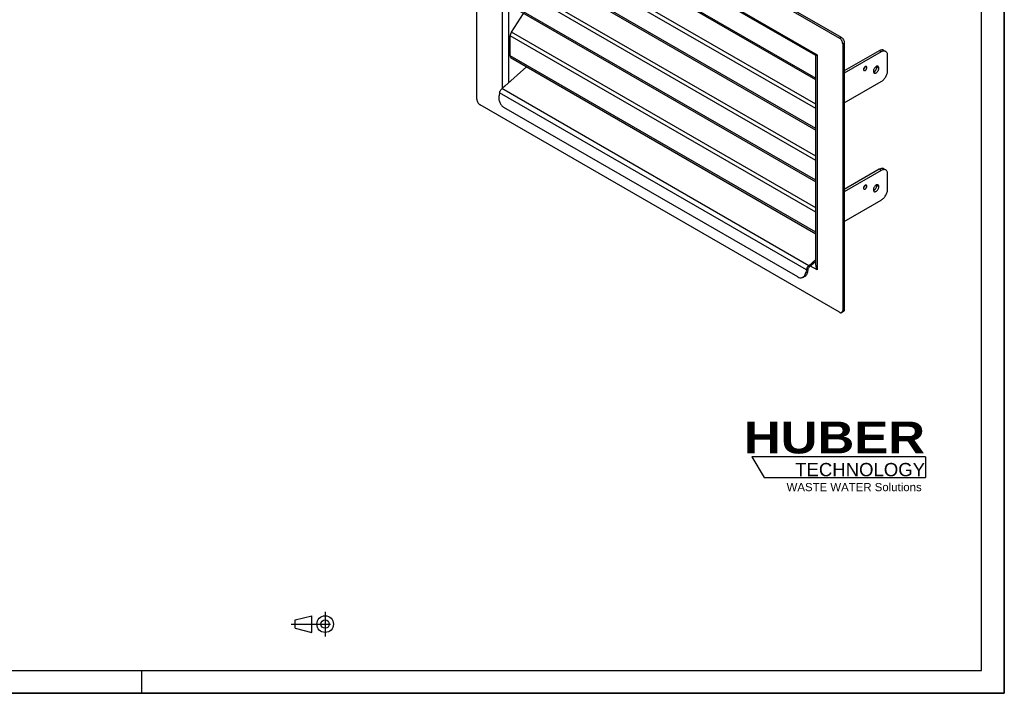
# Model space of a CAD drawing. Header units: millimetres. Extents: x 0 to 2100, y 0 to 1485.
# Tile 2 of 2: x 1015 to 2100, y 0 to 742. Entities that reach past the tile are written whole.
import ezdxf

# ---------------------------------------------------------------- set-up
doc = ezdxf.new("R2010")
doc.units = ezdxf.units.MM
doc.header["$LTSCALE"] = 115.5
doc.linetypes.add('CENTER', pattern=[0.6, 0.375, -0.075, 0.075, -0.075])
doc.layers.get('0').update_dxf_attribs({"linetype": 'CONTINUOUS'})
doc.layers.add('52419940_500_new_view_5_BL9', color=7, linetype='CONTINUOUS')
doc.layers.add('HUBER_Logo_BL2', color=7, linetype='CONTINUOUS')
doc.styles.add('TEXTSTYLE_2', font='ariblk.ttf')
doc.styles.add('TEXTSTYLE_3', font='arial.ttf')

# ---------------------------------------------------------------- blocks, each defined once
blk = doc.blocks.new('HUBER_LOGO_BL2', base_point=(1918.7485361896, 251.8709421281))
at = {"layer": 'HUBER_Logo_BL2', "color": 5, "linetype": 'CONTINUOUS'}
for p, q in [((2013.2186954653, 260.4981925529), (1821.9686954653, 260.4981925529)), ((1821.9686954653, 260.4981925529), (1835.4686954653, 237.9981925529)), ((2013.2186954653, 260.4981925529), (2013.2186954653, 237.9981925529)), ((1835.4686954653, 237.9981925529), (2013.2186954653, 237.9981925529))]:
    blk.add_line(p, q, dxfattribs=at)
at = {"layer": 'HUBER_Logo_BL2', "color": 2, "linetype": 'CONTINUOUS', "attachment_point": 3, "line_spacing_factor": 0.78}
for s, insert, char_height, width, style in [('HUBER\\P\\fArial;\\H14.625;TECHNOLOGY ', (2012.6779972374, 299.5425352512), 35.1, 193.8358208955, 'TEXTSTYLE_2'), ('WASTE WATER Solutions', (2008.9877035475, 231.7964127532), 9, 148.5167286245, 'TEXTSTYLE_3')]:
    blk.add_mtext(s, dxfattribs=dict(at, insert=insert, char_height=char_height, width=width, style=style))
blk = doc.blocks.new('PROJEKTIONSMETHODE_1_BL13', base_point=(1340.0000000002, 76.2500000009))
at = {"color": 2, "linetype": 'CENTER'}
for p, q in [((1351.9166666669, 90.0000000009), (1351.9166666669, 62.5000000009)), ((1314.3333333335, 76.2500000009), (1365.6666666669, 76.2500000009))]:
    blk.add_line(p, q, dxfattribs=at)
at = {"color": 2, "linetype": 'CONTINUOUS'}
for p, q in [((1318.9166666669, 80.8333333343), (1337.2500000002, 85.4166666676)), ((1318.9166666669, 71.6666666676), (1318.9166666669, 80.8333333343)), ((1337.2500000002, 67.0833333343), (1337.2500000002, 85.4166666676)), ((1318.9166666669, 71.6666666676), (1337.2500000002, 67.0833333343))]:
    blk.add_line(p, q, dxfattribs=at)
for radius in [9.1666666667, 4.5833333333]:
    blk.add_circle((1351.9166666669, 76.2500000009), radius, dxfattribs=at)
blk = doc.blocks.new('52419940_500_NEW_VIEW_5_BL9', base_point=(1745.2323718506, 685.8464753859))
at = {"layer": '52419940_500_new_view_5_BL9', "color": 7, "linetype": 'CONTINUOUS'}
for p, q in [((1518.9575806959, 654.7143501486), (1518.9575806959, 948.6552203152)), ((1521.7609001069, 951.964760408), (1519.9931405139, 950.9441500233)), ((1522.4931293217, 950.6965286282), (1918.474575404, 722.0817060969)), ((1524.2608889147, 951.7171390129), (1920.242334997, 723.1023164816)), ((1616.5381398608, 907.8298087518), (1608.4079848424, 903.1358895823)), ((1618.6594690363, 906.6050864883), (1610.5293140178, 901.9111673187)), ((1621.5380550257, 908.3250875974), (1623.6593842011, 907.1003653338)), ((1625.7305074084, 893.1349527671), (1625.7305074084, 902.5225038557)), ((1892.3142629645, 702.8950774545), (1550.7775750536, 900.0769153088)), ((1555.727251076, 897.2192831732), (1555.727251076, 872.2810904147)), ((1892.3142628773, 676.2225397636), (1556.7893177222, 869.9335748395)), ((1557.02250687, 842.8799382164), (1569.6986039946, 862.4805635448)), ((1555.727251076, 816.9362736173), (1555.727251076, 838.9246957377)), ((1556.7893177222, 814.5887580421), (1892.3142628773, 620.8777229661)), ((1557.02250687, 785.7247690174), (1570.5510946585, 806.6435721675)), ((1555.727251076, 759.7811044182), (1555.727251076, 781.7695265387)), ((1556.7893177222, 757.433588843), (1892.3142628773, 563.722553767)), ((1557.02250687, 728.5695998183), (1570.5510946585, 749.4884029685)), ((1555.727251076, 702.6259352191), (1555.727251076, 724.6143573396)), ((1922.0101240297, 715.9579902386), (1922.0101240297, 422.017120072)), ((1923.7778836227, 716.9786006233), (1923.7778836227, 423.0377304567)), ((1962.3147954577, 708.2000797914), (1923.7778836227, 685.9509161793)), ((1964.4361246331, 706.9753575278), (1923.7778836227, 683.501451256)), ((1967.3147106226, 708.695358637), (1969.436039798, 707.4706363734)), ((1556.7893177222, 700.2784196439), (1892.3142628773, 506.567384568)), ((1892.3142628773, 702.8950828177), (1892.3172045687, 702.8967774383)), ((1892.3142628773, 471.8217354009), (1892.3142628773, 702.8950776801)), ((1892.3142676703, 702.8950747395), (1892.7896876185, 703.1695886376)), ((1892.3142676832, 702.8950747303), (1892.3142676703, 702.8950747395)), ((1892.3172045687, 702.8967774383), (1892.7896876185, 703.1695886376)), ((1892.7896876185, 703.1695886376), (1892.8577542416, 703.20888883)), ((1892.7896876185, 703.1695886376), (1892.8577542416, 703.20888883)), ((1892.8577542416, 703.20888883), (1893.3539434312, 703.4953749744)), ((1892.8577542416, 703.20888883), (1893.3539434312, 703.4953749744)), ((1893.3539434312, 703.4953749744), (1893.8162268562, 703.7622827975)), ((1893.3539434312, 703.4953749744), (1893.8162268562, 703.7622827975)), ((1971.5071630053, 686.5627265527), (1971.5071630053, 702.8927748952)), ((1573.7260592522, 690.5002085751), (1549.7183983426, 669.2113816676)), ((1923.7778836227, 650.8413545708), (1964.4361246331, 674.3152608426)), ((1544.0526764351, 662.019942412), (1543.4152937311, 658.9051827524)), ((1547.1390161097, 666.924110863), (1546.6166528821, 666.46090454)), ((1549.7183983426, 669.2113816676), (1547.1390161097, 666.924110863)), ((1918.474575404, 419.9758117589), (1522.4931293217, 648.5906342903)), ((1872.5125257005, 458.9050882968), (1548.6562715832, 645.8793538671)), ((1962.3147954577, 577.5596930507), (1923.7778836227, 555.3105294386)), ((1964.4361246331, 576.3349707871), (1923.7778836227, 552.8610645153)), ((1967.3147106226, 578.0549718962), (1969.436039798, 576.8302496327)), ((1971.5071630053, 555.9223398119), (1971.5071630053, 572.2523881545)), ((1923.7778836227, 520.2009678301), (1964.4361246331, 543.6748741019)), ((1892.3142628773, 478.1490660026), (1884.6151015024, 471.3218238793)), ((1882.0511250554, 466.8808617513), (1881.4137423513, 463.7661020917)), ((1883.758649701, 467.3383797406), (1883.1212669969, 464.223620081)), ((1892.3142628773, 476.0358022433), (1885.0726313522, 469.6142753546)), ((1876.9307729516, 458.1892346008), (1878.6382975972, 458.6467525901)), ((1922.7423238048, 420.7488007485), (1920.9745642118, 419.7281903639))]:
    blk.add_line(p, q, dxfattribs=at)
at = {"layer": '52419940_500_new_view_5_BL9', "color": 9, "linetype": 'CONTINUOUS'}
for p, q in [((1522.4931293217, 950.6965286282), (1524.2608889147, 951.7171390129)), ((1547.1514778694, 666.9351613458), (1547.1514778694, 903.9047411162)), ((1547.1514778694, 903.9047411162), (1893.8162268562, 703.7622827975)), ((1618.6594690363, 906.6050864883), (1616.5381398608, 907.8298087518)), ((1554.4035285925, 673.365927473), (1554.4035285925, 897.983517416)), ((1555.727251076, 872.2810904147), (1892.3142628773, 677.9568847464)), ((1892.3142628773, 644.6004900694), (1555.727251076, 838.9246957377)), ((1892.3142628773, 649.303531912), (1557.02250687, 842.8799382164)), ((1892.3142628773, 622.612067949), (1555.727251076, 816.9362736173)), ((1892.3142628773, 587.4453208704), (1555.727251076, 781.7695265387)), ((1892.3142628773, 592.1483627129), (1557.02250687, 785.7247690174)), ((1892.3142628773, 565.4568987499), (1555.727251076, 759.7811044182)), ((1892.3142628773, 534.9931935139), (1557.02250687, 728.5695998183)), ((1892.3142628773, 530.2901516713), (1555.727251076, 724.6143573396)), ((1918.474575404, 722.0817060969), (1920.242334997, 723.1023164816)), ((1922.0101240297, 715.9579902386), (1923.7778836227, 716.9786006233)), ((1964.4361246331, 706.9753575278), (1962.3147954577, 708.2000797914)), ((1892.3142628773, 508.3017295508), (1555.727251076, 702.6259352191)), ((1893.8162268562, 703.7622827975), (1893.8162268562, 466.767599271)), ((1948.5616434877, 689.6452521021), (1946.7584849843, 690.6862825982)), ((1961.7844852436, 689.1143936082), (1959.6631560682, 690.3391158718)), ((1882.0511250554, 466.8808617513), (1544.0526764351, 662.019942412)), ((1884.6151015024, 471.3218238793), (1546.6166528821, 666.46090454)), ((1964.4361246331, 576.3349707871), (1962.3147954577, 577.5596930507)), ((1948.5616434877, 559.0048653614), (1946.7584849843, 560.0458958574)), ((1961.7844852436, 558.4740068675), (1959.6631560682, 559.698729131)), ((1883.758649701, 467.3383797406), (1882.0511250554, 466.8808617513)), ((1885.0726313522, 469.6142753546), (1884.6151015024, 471.3218238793)), ((1893.8162268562, 466.767599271), (1886.5761789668, 470.9475483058)), ((1892.3142628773, 476.0086384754), (1892.295709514, 476.0193500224)), ((1881.4137423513, 463.7661020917), (1883.1212669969, 464.223620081)), ((1922.0101240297, 422.017120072), (1923.7778836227, 423.0377304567))]:
    blk.add_line(p, q, dxfattribs=at)
at = {"layer": '52419940_500_new_view_5_BL9', "color": 7, "linetype": 'CONTINUOUS'}
for centre, radius, start, end in [((1554.2827810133, 906.1466649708), 7.0091600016, 238.3431936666, 240.0019260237), ((1899.4361310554, 471.8233599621), 7.1218680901, 180.0095445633, 183.227891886)]:
    blk.add_arc(centre, radius, start, end, dxfattribs=at)
for points, knots in [([(1519.9931405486, 950.9441500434), (1519.8282127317, 950.8489295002), (1519.5195265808, 950.5895452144), (1519.1911859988, 950.052363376), (1518.995853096, 949.390450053), (1518.9575806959, 948.9086491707), (1518.9575806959, 948.6552203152)], [0, 0, 0, 0, 0.2177725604, 0.4509518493, 0.7102011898, 1, 1, 1, 1]), ([(1522.4931293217, 950.6965286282), (1522.2736588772, 950.8232370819), (1521.8372816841, 951.0309824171), (1521.1663990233, 951.1927657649), (1520.5370319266, 951.1770025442), (1520.1580646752, 951.0393684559), (1519.9931405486, 950.9441500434)], [0, 0, 0, 0, 0.2897978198, 0.5490467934, 0.7822264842, 1, 1, 1, 1]), ([(1521.7609001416, 951.9647604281), (1521.9258242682, 952.0599788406), (1522.3047915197, 952.1976129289), (1522.9341586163, 952.2133761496), (1523.6050412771, 952.0515928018), (1524.0414184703, 951.8438474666), (1524.2608889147, 951.7171390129)], [0, 0, 0, 0, 0.2177735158, 0.4509532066, 0.7102021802, 1, 1, 1, 1]), ([(1550.7775751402, 900.0769154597), (1550.0857094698, 900.4763584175), (1548.7011333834, 901.6224117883), (1547.637933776, 903.0621794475), (1547.1514778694, 903.9047411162)], [0, 0, 0, 0, 0.4508937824, 1, 1, 1, 1]), ([(1550.6041628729, 900.1804188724), (1549.943802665, 900.5874697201), (1548.6320618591, 901.7106461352), (1547.6161974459, 903.0998276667), (1547.1514778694, 903.9047411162)], [0, 0, 0, 0, 0.4549313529, 1, 1, 1, 1]), ([(1621.5380549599, 908.3250876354), (1621.2082097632, 908.5155195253), (1620.4502824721, 908.7907763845), (1619.1915630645, 908.8222945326), (1617.84981633, 908.4987167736), (1616.9770738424, 908.0832258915), (1616.5381398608, 907.8298087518)], [0, 0, 0, 0, 0.2177731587, 0.4509526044, 0.7102021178, 1, 1, 1, 1]), ([(1623.6593841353, 907.1003653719), (1623.3295389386, 907.2907972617), (1622.5716116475, 907.566054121), (1621.3128922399, 907.5975722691), (1619.9711455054, 907.27399451), (1619.0984030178, 906.858503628), (1618.6594690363, 906.6050864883)], [0, 0, 0, 0, 0.2177731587, 0.4509526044, 0.7102021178, 1, 1, 1, 1]), ([(1625.7305074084, 902.5225038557), (1625.7305074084, 903.0293630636), (1625.6539605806, 903.9929676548), (1625.2632978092, 905.3167985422), (1624.6066129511, 906.39116071), (1623.9892402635, 906.9099271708), (1623.6593841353, 907.1003653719)], [0, 0, 0, 0, 0.2897993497, 0.5490494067, 0.7822282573, 1, 1, 1, 1]), ([(1556.7893181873, 869.933575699), (1556.6201688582, 870.0312319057), (1556.3035810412, 870.2972532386), (1555.9668357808, 870.8481838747), (1555.7665033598, 871.5270402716), (1555.727251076, 872.0211742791), (1555.727251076, 872.2810904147)], [0, 0, 0, 0, 0.2177717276, 0.4509506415, 0.710200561, 1, 1, 1, 1]), ([(1557.02250687, 842.8799382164), (1556.6229752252, 842.262155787), (1556.0036804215, 840.9900252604), (1555.727251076, 839.5896250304), (1555.727251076, 838.9246957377)], [0, 0, 0, 0, 0.5252699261, 1, 1, 1, 1]), ([(1555.727251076, 816.9362736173), (1555.727251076, 816.6763574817), (1555.7665033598, 816.1822234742), (1555.9668357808, 815.5033670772), (1556.3035810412, 814.9524364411), (1556.6201688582, 814.6864151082), (1556.7893181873, 814.5887589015)], [0, 0, 0, 0, 0.289799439, 0.5490493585, 0.7822282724, 1, 1, 1, 1]), ([(1557.02250687, 785.7247690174), (1556.6229752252, 785.1069865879), (1556.0036804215, 783.8348560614), (1555.727251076, 782.4344558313), (1555.727251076, 781.7695265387)], [0, 0, 0, 0, 0.5252699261, 1, 1, 1, 1]), ([(1555.727251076, 759.7811044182), (1555.727251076, 759.5211882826), (1555.7665033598, 759.0270542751), (1555.9668357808, 758.3481978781), (1556.3035810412, 757.7972672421), (1556.6201688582, 757.5312459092), (1556.7893181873, 757.4335897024)], [0, 0, 0, 0, 0.289799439, 0.5490493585, 0.7822282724, 1, 1, 1, 1]), ([(1557.02250687, 728.5695998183), (1556.6229752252, 727.9518173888), (1556.0036804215, 726.6796868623), (1555.727251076, 725.2792866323), (1555.727251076, 724.6143573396)], [0, 0, 0, 0, 0.5252699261, 1, 1, 1, 1]), ([(1922.0101240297, 715.9579902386), (1922.0101240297, 716.5375378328), (1921.7927527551, 717.7598729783), (1921.0350407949, 719.4775191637), (1919.92636699, 720.9925318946), (1918.9764778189, 721.7919391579), (1918.474575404, 722.0817060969)], [0, 0, 0, 0, 0.2372193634, 0.5000010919, 0.762782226, 1, 1, 1, 1]), ([(1920.242334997, 723.1023164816), (1920.7442374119, 722.8125495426), (1921.6941265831, 722.0131422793), (1922.8028003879, 720.4981295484), (1923.5605123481, 718.780483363), (1923.7778836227, 717.5581482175), (1923.7778836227, 716.9786006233)], [0, 0, 0, 0, 0.237217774, 0.4999989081, 0.7627806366, 1, 1, 1, 1]), ([(1967.3147105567, 708.695358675), (1966.98486536, 708.8857905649), (1966.2269380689, 709.1610474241), (1964.9682186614, 709.1925655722), (1963.6264719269, 708.8689878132), (1962.7537294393, 708.4534969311), (1962.3147954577, 708.2000797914)], [0, 0, 0, 0, 0.2177731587, 0.4509526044, 0.7102021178, 1, 1, 1, 1]), ([(1969.4360397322, 707.4706364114), (1969.1061945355, 707.6610683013), (1968.3482672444, 707.9363251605), (1967.0895478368, 707.9678433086), (1965.7478011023, 707.6442655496), (1964.8750586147, 707.2287746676), (1964.4361246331, 706.9753575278)], [0, 0, 0, 0, 0.2177731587, 0.4509526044, 0.7102021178, 1, 1, 1, 1]), ([(1971.5071630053, 702.8927748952), (1971.5071630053, 703.3996341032), (1971.4306161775, 704.3632386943), (1971.0399534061, 705.6870695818), (1970.383268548, 706.7614317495), (1969.7658958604, 707.2801982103), (1969.4360397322, 707.4706364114)], [0, 0, 0, 0, 0.2897993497, 0.5490494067, 0.7822282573, 1, 1, 1, 1]), ([(1555.727251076, 702.6259352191), (1555.727251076, 702.3660190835), (1555.7665033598, 701.871885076), (1555.9668357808, 701.1930286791), (1556.3035810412, 700.642098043), (1556.6201688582, 700.3760767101), (1556.7893181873, 700.2784205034)], [0, 0, 0, 0, 0.289799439, 0.5490493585, 0.7822282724, 1, 1, 1, 1]), ([(1948.0335069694, 690.812606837), (1947.9061287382, 690.8861469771), (1947.586107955, 690.9683814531), (1947.0710029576, 690.8652110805), (1946.5447653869, 690.5777517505), (1946.0401607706, 690.1309136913), (1945.5946933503, 689.5606178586), (1945.243938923, 688.9123518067), (1945.0163957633, 688.2394435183), (1944.9554139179, 687.7811548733), (1944.9554139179, 687.5632069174)], [0, 0, 0, 0, 0.0869345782, 0.1864062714, 0.3037985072, 0.4376142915, 0.582117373, 0.7294329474, 0.8711799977, 1, 1, 1, 1]), ([(1944.9554139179, 687.5632069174), (1944.9554139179, 687.4339567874), (1944.9749325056, 687.188237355), (1945.0745541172, 686.8506613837), (1945.2420071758, 686.5766995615), (1945.3994371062, 686.444413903), (1945.4835504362, 686.3958521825)], [0, 0, 0, 0, 0.2898016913, 0.5490494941, 0.7822282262, 1, 1, 1, 1]), ([(1944.9932667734, 687.9934451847), (1945.3644227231, 688.2940588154), (1945.9771782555, 689.0553319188), (1946.3300613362, 689.9666364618), (1946.4048165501, 690.4383738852)], [0, 0, 0, 0, 0.5000004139, 1, 1, 1, 1]), ([(1945.4835504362, 686.3958521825), (1945.6109286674, 686.3223120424), (1945.9309494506, 686.2400775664), (1946.446054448, 686.343247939), (1946.9722920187, 686.630707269), (1947.476896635, 687.0775453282), (1947.9223640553, 687.6478411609), (1948.2731184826, 688.2961072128), (1948.5006616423, 688.9690155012), (1948.5616434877, 689.4273041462), (1948.5616434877, 689.6452521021)], [0, 0, 0, 0, 0.0869345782, 0.1864062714, 0.3037985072, 0.4376142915, 0.582117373, 0.7294329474, 0.8711799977, 1, 1, 1, 1]), ([(1948.5616434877, 689.6452521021), (1948.5616434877, 689.7745022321), (1948.5421249, 690.0202216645), (1948.4425032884, 690.3577976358), (1948.2750502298, 690.631759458), (1948.1176202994, 690.7640451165), (1948.0335069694, 690.812606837)], [0, 0, 0, 0, 0.2898016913, 0.5490494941, 0.7822282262, 1, 1, 1, 1]), ([(1960.9042921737, 691.0599641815), (1960.7995149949, 691.1204618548), (1960.5685464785, 691.2164615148), (1960.0421097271, 691.2936329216), (1959.2989168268, 691.1485305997), (1958.4234490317, 690.668297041), (1957.5819126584, 689.9239414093), (1956.8396170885, 688.9733330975), (1956.2549751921, 687.8929158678), (1955.875740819, 686.7713868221), (1955.7741026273, 686.0075679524), (1955.7741026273, 685.6443183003)], [0, 0, 0, 0, 0.0428787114, 0.0875275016, 0.1869340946, 0.3042496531, 0.4379783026, 0.5823877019, 0.7296079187, 0.8712631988, 1, 1, 1, 1]), ([(1955.7741026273, 685.6443183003), (1955.7741026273, 685.4289067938), (1955.8066326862, 685.0193820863), (1955.9726597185, 684.4567640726), (1956.2517372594, 684.0001629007), (1956.5141128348, 683.7796884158), (1956.6542956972, 683.698747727)], [0, 0, 0, 0, 0.2897995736, 0.5490491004, 0.7822283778, 1, 1, 1, 1]), ([(1955.8807984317, 684.8032943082), (1956.3798086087, 684.9371318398), (1957.1074240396, 685.3723747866), (1957.9257760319, 686.1570220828), (1958.7050845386, 687.1521259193), (1959.4097743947, 688.5373108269), (1959.6631560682, 689.7586800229), (1959.6631560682, 690.3391158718)], [0, 0, 0, 0, 0.2192821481, 0.3467876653, 0.4814793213, 0.7536435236, 1, 1, 1, 1]), ([(1956.6542956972, 683.698747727), (1956.7590728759, 683.6382500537), (1956.9900413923, 683.5422503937), (1957.5164781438, 683.4650789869), (1958.259671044, 683.6101813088), (1959.1351388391, 684.0904148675), (1959.9766752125, 684.8347704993), (1960.7189707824, 685.785378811), (1961.3036126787, 686.8657960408), (1961.6828470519, 687.9873250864), (1961.7844852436, 688.7511439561), (1961.7844852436, 689.1143936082)], [0, 0, 0, 0, 0.0428787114, 0.0875275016, 0.1869340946, 0.3042496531, 0.4379783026, 0.5823877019, 0.7296079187, 0.8712631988, 1, 1, 1, 1]), ([(1959.6631560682, 690.3391158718), (1959.6631560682, 690.413915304), (1959.6552287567, 690.6972193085), (1959.6140553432, 690.9803963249), (1959.5597504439, 691.181872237)], [0, 0, 0, 0, 0.2638748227, 1, 1, 1, 1]), ([(1961.7844852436, 689.1143936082), (1961.7844852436, 689.3298051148), (1961.7519551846, 689.7393298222), (1961.5859281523, 690.3019478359), (1961.3068506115, 690.7585490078), (1961.0444750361, 690.9790234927), (1960.9042921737, 691.0599641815)], [0, 0, 0, 0, 0.2897995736, 0.5490491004, 0.7822283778, 1, 1, 1, 1]), ([(1964.4361246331, 674.3152608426), (1964.920191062, 674.5947350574), (1965.8764324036, 675.264952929), (1967.6664943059, 676.9405308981), (1969.5575322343, 679.5233619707), (1970.8487971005, 682.4524752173), (1971.4048567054, 684.8405198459), (1971.5071630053, 686.0037692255), (1971.5071630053, 686.5627265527)], [0, 0, 0, 0, 0.1142554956, 0.2375364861, 0.499998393, 0.7624611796, 0.8857431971, 1, 1, 1, 1]), ([(1544.0526764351, 662.019942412), (1544.1376558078, 662.4352193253), (1544.3908144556, 663.2700597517), (1544.962620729, 664.4552275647), (1545.7030960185, 665.5430115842), (1546.2995048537, 666.179673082), (1546.6166528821, 666.46090454)], [0, 0, 0, 0, 0.2442948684, 0.5000011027, 0.7557067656, 1, 1, 1, 1]), ([(1518.9575806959, 654.7143501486), (1518.9575806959, 654.1348025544), (1519.1749519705, 652.9124674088), (1519.9326639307, 651.1948212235), (1521.0413377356, 649.6798084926), (1521.9912269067, 648.8804012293), (1522.4931293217, 648.5906342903)], [0, 0, 0, 0, 0.2372193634, 0.5000010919, 0.762782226, 1, 1, 1, 1]), ([(1543.4152937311, 658.9051827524), (1543.1655795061, 657.6848801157), (1543.0822754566, 655.0949522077), (1543.8626923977, 651.9632007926), (1544.9854251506, 649.6499395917), (1546.3381078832, 647.665894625), (1547.6722640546, 646.4474580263), (1548.6562715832, 645.8793538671)], [0, 0, 0, 0, 0.2519460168, 0.5149733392, 0.6448069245, 0.7701748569, 1, 1, 1, 1]), ([(1967.3147105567, 578.0549719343), (1966.98486536, 578.2454038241), (1966.2269380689, 578.5206606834), (1964.9682186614, 578.5521788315), (1963.6264719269, 578.2286010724), (1962.7537294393, 577.8131101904), (1962.3147954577, 577.5596930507)], [0, 0, 0, 0, 0.2177731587, 0.4509526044, 0.7102021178, 1, 1, 1, 1]), ([(1969.4360397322, 576.8302496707), (1969.1061945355, 577.0206815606), (1968.3482672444, 577.2959384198), (1967.0895478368, 577.3274565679), (1965.7478011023, 577.0038788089), (1964.8750586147, 576.5883879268), (1964.4361246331, 576.3349707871)], [0, 0, 0, 0, 0.2177731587, 0.4509526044, 0.7102021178, 1, 1, 1, 1]), ([(1971.5071630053, 572.2523881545), (1971.5071630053, 572.7592473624), (1971.4306161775, 573.7228519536), (1971.0399534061, 575.046682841), (1970.383268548, 576.1210450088), (1969.7658958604, 576.6398114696), (1969.4360397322, 576.8302496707)], [0, 0, 0, 0, 0.2897993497, 0.5490494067, 0.7822282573, 1, 1, 1, 1]), ([(1948.0335069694, 560.1722200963), (1947.9061287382, 560.2457602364), (1947.586107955, 560.3279947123), (1947.0710029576, 560.2248243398), (1946.5447653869, 559.9373650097), (1946.0401607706, 559.4905269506), (1945.5946933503, 558.9202311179), (1945.243938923, 558.271965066), (1945.0163957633, 557.5990567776), (1944.9554139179, 557.1407681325), (1944.9554139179, 556.9228201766)], [0, 0, 0, 0, 0.0869345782, 0.1864062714, 0.3037985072, 0.4376142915, 0.582117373, 0.7294329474, 0.8711799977, 1, 1, 1, 1]), ([(1944.9554139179, 556.9228201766), (1944.9554139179, 556.7935700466), (1944.9749325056, 556.5478506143), (1945.0745541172, 556.210274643), (1945.2420071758, 555.9363128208), (1945.3994371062, 555.8040271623), (1945.4835504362, 555.7554654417)], [0, 0, 0, 0, 0.2898016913, 0.5490494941, 0.7822282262, 1, 1, 1, 1]), ([(1944.9932667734, 557.3530584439), (1945.3644227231, 557.6536720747), (1945.9771782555, 558.4149451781), (1946.3300613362, 559.3262497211), (1946.4048165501, 559.7979871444)], [0, 0, 0, 0, 0.5000004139, 1, 1, 1, 1]), ([(1945.4835504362, 555.7554654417), (1945.6109286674, 555.6819253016), (1945.9309494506, 555.5996908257), (1946.446054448, 555.7028611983), (1946.9722920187, 555.9903205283), (1947.476896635, 556.4371585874), (1947.9223640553, 557.0074544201), (1948.2731184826, 557.655720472), (1948.5006616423, 558.3286287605), (1948.5616434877, 558.7869174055), (1948.5616434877, 559.0048653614)], [0, 0, 0, 0, 0.0869345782, 0.1864062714, 0.3037985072, 0.4376142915, 0.582117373, 0.7294329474, 0.8711799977, 1, 1, 1, 1]), ([(1948.5616434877, 559.0048653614), (1948.5616434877, 559.1341154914), (1948.5421249, 559.3798349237), (1948.4425032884, 559.7174108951), (1948.2750502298, 559.9913727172), (1948.1176202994, 560.1236583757), (1948.0335069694, 560.1722200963)], [0, 0, 0, 0, 0.2898016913, 0.5490494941, 0.7822282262, 1, 1, 1, 1]), ([(1960.9042921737, 560.4195774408), (1960.7995149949, 560.4800751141), (1960.5685464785, 560.5760747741), (1960.0421097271, 560.6532461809), (1959.2989168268, 560.508143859), (1958.4234490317, 560.0279103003), (1957.5819126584, 559.2835546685), (1956.8396170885, 558.3329463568), (1956.2549751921, 557.252529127), (1955.875740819, 556.1310000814), (1955.7741026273, 555.3671812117), (1955.7741026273, 555.0039315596)], [0, 0, 0, 0, 0.0428787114, 0.0875275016, 0.1869340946, 0.3042496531, 0.4379783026, 0.5823877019, 0.7296079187, 0.8712631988, 1, 1, 1, 1]), ([(1955.7741026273, 555.0039315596), (1955.7741026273, 554.788520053), (1955.8066326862, 554.3789953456), (1955.9726597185, 553.8163773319), (1956.2517372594, 553.35977616), (1956.5141128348, 553.1393016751), (1956.6542956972, 553.0583609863)], [0, 0, 0, 0, 0.2897995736, 0.5490491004, 0.7822283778, 1, 1, 1, 1]), ([(1955.8807984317, 554.1629075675), (1956.3798086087, 554.2967450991), (1957.1074240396, 554.7319880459), (1957.9257760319, 555.5166353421), (1958.7050845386, 556.5117391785), (1959.4097743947, 557.8969240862), (1959.6631560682, 559.1182932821), (1959.6631560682, 559.698729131)], [0, 0, 0, 0, 0.2192821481, 0.3467876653, 0.4814793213, 0.7536435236, 1, 1, 1, 1]), ([(1956.6542956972, 553.0583609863), (1956.7590728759, 552.997863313), (1956.9900413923, 552.901863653), (1957.5164781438, 552.8246922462), (1958.259671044, 552.9697945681), (1959.1351388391, 553.4500281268), (1959.9766752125, 554.1943837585), (1960.7189707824, 555.1449920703), (1961.3036126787, 556.2254093), (1961.6828470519, 557.3469383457), (1961.7844852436, 558.1107572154), (1961.7844852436, 558.4740068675)], [0, 0, 0, 0, 0.0428787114, 0.0875275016, 0.1869340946, 0.3042496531, 0.4379783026, 0.5823877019, 0.7296079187, 0.8712631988, 1, 1, 1, 1]), ([(1959.6631560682, 559.698729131), (1959.6631560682, 559.7735285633), (1959.6552287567, 560.0568325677), (1959.6140553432, 560.3400095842), (1959.5597504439, 560.5414854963)], [0, 0, 0, 0, 0.2638748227, 1, 1, 1, 1]), ([(1961.7844852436, 558.4740068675), (1961.7844852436, 558.689418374), (1961.7519551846, 559.0989430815), (1961.5859281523, 559.6615610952), (1961.3068506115, 560.1181622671), (1961.0444750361, 560.338636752), (1960.9042921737, 560.4195774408)], [0, 0, 0, 0, 0.2897995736, 0.5490491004, 0.7822283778, 1, 1, 1, 1]), ([(1964.4361246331, 543.6748741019), (1964.920191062, 543.9543483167), (1965.8764324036, 544.6245661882), (1967.6664943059, 546.3001441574), (1969.5575322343, 548.88297523), (1970.8487971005, 551.8120884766), (1971.4048567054, 554.2001331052), (1971.5071630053, 555.3633824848), (1971.5071630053, 555.9223398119)], [0, 0, 0, 0, 0.1142554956, 0.2375364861, 0.499998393, 0.7624611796, 0.8857431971, 1, 1, 1, 1]), ([(1882.0511250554, 466.8808617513), (1882.1361044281, 467.2961386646), (1882.3892630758, 468.130979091), (1882.9610693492, 469.316146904), (1883.7015446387, 470.4039309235), (1884.297953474, 471.0405924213), (1884.6151015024, 471.3218238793)], [0, 0, 0, 0, 0.2442948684, 0.5000011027, 0.7557067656, 1, 1, 1, 1]), ([(1883.758649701, 467.3383797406), (1883.8475031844, 467.7725886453), (1884.1849350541, 468.6095256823), (1884.7410241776, 469.3202222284), (1885.0726313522, 469.6142753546)], [0, 0, 0, 0, 0.5000011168, 1, 1, 1, 1]), ([(1892.3142631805, 471.8217354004), (1892.3142597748, 471.022843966), (1892.6145018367, 469.2507618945), (1893.329779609, 467.6101459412), (1893.8162268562, 466.767599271)], [0, 0, 0, 0, 0.4508971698, 1, 1, 1, 1]), ([(1892.3255620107, 471.4223450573), (1892.3674160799, 470.6713470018), (1892.6975442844, 469.0461679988), (1893.3723766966, 467.5363660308), (1893.8162268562, 466.767599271)], [0, 0, 0, 0, 0.4586753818, 1, 1, 1, 1]), ([(1872.5125257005, 458.9050882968), (1873.1974690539, 458.5096450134), (1874.3143888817, 458.0780947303), (1875.8461807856, 457.9829886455), (1876.5797902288, 458.0951906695), (1876.9307902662, 458.1892404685)], [0, 0, 0, 0, 0.5182987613, 0.7618657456, 1, 1, 1, 1]), ([(1876.9307902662, 458.1892404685), (1877.4770882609, 458.3356199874), (1878.5534560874, 458.8349212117), (1879.8806289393, 460.0970606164), (1880.8751931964, 461.7852092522), (1881.2735521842, 463.0810212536), (1881.4137423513, 463.7661020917)], [0, 0, 0, 0, 0.2258447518, 0.4634896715, 0.7207624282, 1, 1, 1, 1]), ([(1883.1212669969, 464.223620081), (1882.9810768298, 463.5385392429), (1882.582717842, 462.2427272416), (1881.5881535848, 460.5545786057), (1880.260980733, 459.292439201), (1879.1846129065, 458.7931379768), (1878.6383149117, 458.6467584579)], [0, 0, 0, 0, 0.2792375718, 0.5365103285, 0.7741552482, 1, 1, 1, 1]), ([(1923.7778836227, 423.0377304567), (1923.7778836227, 422.7843016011), (1923.7396112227, 422.3025007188), (1923.5442783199, 421.6405873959), (1923.2159377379, 421.1034055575), (1922.9072515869, 420.8440212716), (1922.7423237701, 420.7488007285)], [0, 0, 0, 0, 0.2897988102, 0.5490481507, 0.7822274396, 1, 1, 1, 1]), ([(1918.474575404, 419.9758117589), (1918.6940458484, 419.8491033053), (1919.1304230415, 419.6413579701), (1919.8013057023, 419.4795746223), (1920.430672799, 419.495337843), (1920.8096400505, 419.6329719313), (1920.974564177, 419.7281903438)], [0, 0, 0, 0, 0.2897978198, 0.5490467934, 0.7822264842, 1, 1, 1, 1]), ([(1920.974564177, 419.7281903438), (1921.1394919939, 419.8234108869), (1921.4481781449, 420.0827951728), (1921.7765187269, 420.6199770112), (1921.9718516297, 421.2818903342), (1922.0101240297, 421.7636912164), (1922.0101240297, 422.017120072)], [0, 0, 0, 0, 0.2177725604, 0.4509518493, 0.7102011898, 1, 1, 1, 1])]:
    blk.add_open_spline(points, degree=3, knots=knots, dxfattribs=at)

msp = doc.modelspace()

# ---------------------------------------------------------------- linework, layer by layer
at = {"color": 7, "linetype": 'CONTINUOUS'}
for p, q in [((2100, 0), (2100, 1485)), ((0, 0), (2100, 0))]:
    msp.add_line(p, q, dxfattribs=at)
at = {"color": 3, "linetype": 'CONTINUOUS'}
for p, q in [((2100, 1485), (2100, 0)), ((1150, 0), (1150, 25)), ((2100, 0), (0, 0))]:
    msp.add_line(p, q, dxfattribs=at)
at = {"color": 5, "linetype": 'CONTINUOUS'}
for p, q in [((2075, 25), (2075, 1460)), ((25, 25), (2075, 25))]:
    msp.add_line(p, q, dxfattribs=at)

# ---------------------------------------------------------------- block references
at = {"color": 2, "linetype": 'CONTINUOUS'}
msp.add_blockref('PROJEKTIONSMETHODE_1_BL13', (1340.0000000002, 76.2500000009), dxfattribs=at)
at = {"layer": '52419940_500_new_view_5_BL9'}
msp.add_blockref('52419940_500_NEW_VIEW_5_BL9', (1745.2323718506, 685.8464753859), dxfattribs=at)
at = {"layer": 'HUBER_Logo_BL2'}
msp.add_blockref('HUBER_LOGO_BL2', (1918.7485361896, 251.8709421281), dxfattribs=at)

doc.saveas('drawing.dxf')
